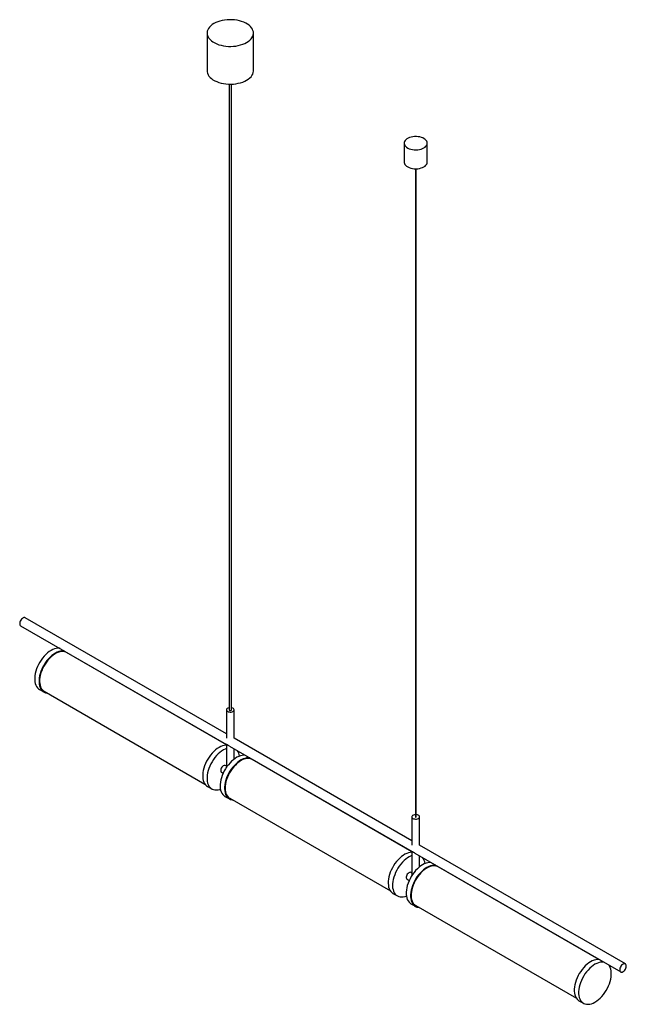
# Paper-space layout '_Isométrica' of a CAD drawing. Header units: millimetres. Extents: x -1258 to -471, y -887 to 390.
import ezdxf

# ---------------------------------------------------------------- set-up
doc = ezdxf.new("R2010")
doc.units = ezdxf.units.MM

psp = doc.layouts.new('_Isométrica')

# ---------------------------------------------------------------- linework, layer by layer
at = {"color": 7, "linetype": 'Continuous', "lineweight": 25}
for p, q in [((-1014.8, 372.3), (-1014.8, 323.3)), ((-954.8, 323.3), (-954.8, 372.3)), ((-986.3, 306), (-986.3, -505.5)), ((-983.3, -505.5), (-983.3, 306)), ((-759.4, 229.4), (-759.4, 204.9)), ((-729.4, 204.9), (-729.4, 229.4)), ((-744.9, 196.3), (-744.9, -644.3)), ((-743.9, -644.3), (-743.9, 196.3)), ((-989.8, -536.5), (-1250.5, -386)), ((-1256.5, -396.4), (-989.6, -550.5)), ((-989.8, -550.8), (-1197, -431.2)), ((-1193.1, -433.4), (-1193.7, -432.7)), ((-1232.1, -479), (-1226.5, -482.3)), ((-1226, -481.4), (-1017.7, -601.7)), ((-989.8, -505.5), (-989.8, -542.3)), ((-979.8, -542.3), (-979.8, -505.5)), ((-749.4, -675.3), (-979.8, -542.3)), ((-989.8, -550.3), (-989.8, -580.2)), ((-986, -552.5), (-749.2, -689.2)), ((-979.8, -569.4), (-979.8, -556.1)), ((-749.4, -689.5), (-956.5, -570)), ((-996.2, -586.4), (-994, -587.6)), ((-989.8, -578.5), (-991.2, -577.7)), ((-1014.3, -604.7), (-1008.7, -608)), ((-991.7, -617.8), (-986, -621.1)), ((-985.5, -620.2), (-777.2, -740.4)), ((-749.4, -644.3), (-749.4, -681.1)), ((-739.4, -681.1), (-739.4, -644.3)), ((-749.4, -689.1), (-749.4, -720.4)), ((-472.7, -835), (-739.4, -681)), ((-745.6, -691.3), (-478.7, -845.4)), ((-739.4, -709.1), (-739.4, -694.9)), ((-507.1, -829.4), (-715.4, -709.2)), ((-711.6, -711.4), (-712.1, -710.6)), ((-755.7, -725.1), (-752.9, -726.8)), ((-749.4, -717.3), (-750.7, -716.5)), ((-773.9, -743.5), (-768.2, -746.8)), ((-750.6, -757), (-744.9, -760.3)), ((-744.4, -759.4), (-536.1, -879.6)), ((-532.8, -882.7), (-527.1, -886))]:
    psp.add_line(p, q, dxfattribs=at)
at = {"color": 7, "linetype": 'Continuous', "lineweight": 25, "flags": 128}
for points in [[(-963.6, 360.1), (-961.4, 361.5), (-959.5, 363), (-957.9, 364.6), (-956.7, 366.3), (-955.7, 368.1), (-955.1, 370), (-954.8, 371.8), (-954.9, 373.7), (-955.4, 375.6), (-956.1, 377.4), (-957.3, 379.2), (-958.7, 380.8), (-960.5, 382.4), (-962.5, 383.9), (-964.8, 385.2), (-967.3, 386.4), (-970.1, 387.4), (-973, 388.2), (-976, 388.9), (-979.2, 389.3), (-982.4, 389.6), (-985.6, 389.6), (-988.9, 389.5), (-992.1, 389.1), (-995.2, 388.6), (-998.2, 387.8), (-1001, 386.9), (-1003.6, 385.8), (-1006, 384.6), (-1008.2, 383.2), (-1010.1, 381.6), (-1011.7, 380), (-1013, 378.3), (-1013.9, 376.5), (-1014.6, 374.6), (-1014.8, 372.8), (-1014.7, 370.9), (-1014.3, 369), (-1013.5, 367.2), (-1012.4, 365.5), (-1010.9, 363.8), (-1009.2, 362.2), (-1007.2, 360.7), (-1004.9, 359.4), (-1002.3, 358.2), (-999.6, 357.2), (-996.7, 356.4), (-993.6, 355.8), (-990.5, 355.3), (-987.3, 355), (-984, 355), (-980.8, 355.1), (-977.6, 355.5), (-974.5, 356.1), (-971.5, 356.8), (-968.7, 357.7), (-966, 358.8), (-963.6, 360.1)], [(-1014.8, 323.3), (-1014.7, 321.9), (-1014.3, 320.1), (-1013.5, 318.2), (-1012.4, 316.5), (-1010.9, 314.8), (-1009.2, 313.2), (-1007.2, 311.8), (-1004.9, 310.4), (-1002.3, 309.3), (-999.6, 308.2), (-996.7, 307.4), (-993.6, 306.8), (-990.5, 306.3), (-987.3, 306.1), (-984, 306), (-980.8, 306.2), (-977.6, 306.5), (-974.5, 307.1), (-971.5, 307.8), (-968.7, 308.7), (-966, 309.8), (-963.6, 311.1)], [(-963.6, 311.1), (-961.4, 312.5), (-959.5, 314), (-957.9, 315.6), (-956.7, 317.3), (-955.7, 319.1), (-955.1, 321), (-954.8, 322.8), (-954.8, 323.3)], [(-733.8, 223.3), (-732.3, 224.3), (-731.1, 225.4), (-730.2, 226.7), (-729.6, 228), (-729.4, 229.3), (-729.5, 230.6), (-730, 231.9), (-730.8, 233.1), (-732, 234.3), (-733.4, 235.3), (-735.1, 236.2), (-737, 237), (-739.1, 237.5), (-741.3, 237.9), (-743.5, 238.1), (-745.8, 238.1), (-748.1, 237.8), (-750.3, 237.4), (-752.3, 236.8), (-754.2, 236), (-755.8, 235.1), (-757.2, 234), (-758.2, 232.8), (-758.9, 231.6), (-759.3, 230.3), (-759.4, 228.9), (-759.1, 227.6), (-758.4, 226.4), (-757.4, 225.2), (-756.2, 224.1), (-754.6, 223.1), (-752.8, 222.3), (-750.8, 221.6), (-748.7, 221.1), (-746.4, 220.9), (-744.1, 220.8), (-741.8, 220.9), (-739.6, 221.2), (-737.5, 221.8), (-735.5, 222.5), (-733.8, 223.3)], [(-759.4, 204.9), (-759.4, 204.4), (-759.1, 203.1), (-758.4, 201.9), (-757.4, 200.7), (-756.2, 199.6), (-754.6, 198.6), (-752.8, 197.8), (-750.8, 197.1), (-748.7, 196.6), (-746.4, 196.4), (-744.1, 196.3), (-741.8, 196.4), (-739.6, 196.7), (-737.5, 197.3), (-735.5, 198), (-733.8, 198.8)], [(-733.8, 198.8), (-732.3, 199.8), (-731.1, 201), (-730.2, 202.2), (-729.6, 203.5), (-729.4, 204.8), (-729.4, 204.9)], [(-1250.5, -386), (-1251.3, -385.7), (-1252.2, -385.8), (-1253.3, -386.1), (-1254.3, -386.8), (-1255.3, -387.8), (-1256.2, -389), (-1257, -390.3), (-1257.5, -391.7), (-1257.7, -393), (-1257.7, -394.2), (-1257.5, -395.3), (-1257, -396), (-1256.5, -396.4)], [(-1205.5, -425.8), (-1206.2, -425.7), (-1208.2, -425.7), (-1210.3, -425.9), (-1212.5, -426.5), (-1214.8, -427.4), (-1217.1, -428.5), (-1219.4, -430), (-1221.7, -431.7), (-1223.9, -433.7), (-1226, -435.9), (-1228, -438.4), (-1229.9, -440.9), (-1231.7, -443.7), (-1233.3, -446.5), (-1234.7, -449.4), (-1235.9, -452.4), (-1236.8, -455.3), (-1237.5, -458.3), (-1238, -461.2), (-1238.3, -463.9), (-1238.3, -466.6), (-1238, -469.1), (-1237.5, -471.4), (-1236.8, -473.5), (-1235.9, -475.3), (-1234.7, -476.9), (-1233.3, -478.2), (-1232.1, -479)], [(-1199.9, -429.1), (-1200.5, -429), (-1202.5, -428.9), (-1204.7, -429.2), (-1206.9, -429.7), (-1209.2, -430.6), (-1211.5, -431.8), (-1213.7, -433.3), (-1216, -435), (-1218.2, -437), (-1220.4, -439.2), (-1222.4, -441.6), (-1224.3, -444.2), (-1226, -446.9), (-1227.6, -449.8), (-1229, -452.7), (-1230.2, -455.6), (-1231.2, -458.6), (-1231.9, -461.5), (-1232.4, -464.4), (-1232.6, -467.2), (-1232.6, -469.9), (-1232.4, -472.3), (-1231.9, -474.7), (-1231.2, -476.7), (-1230.2, -478.6), (-1229, -480.2), (-1227.6, -481.5), (-1226, -482.5), (-1224.3, -483.2), (-1222.4, -483.6), (-1222.1, -483.6)], [(-1197, -431.2), (-1198, -430.7), (-1199.8, -430.1), (-1201.7, -429.8), (-1203.7, -429.9), (-1205.9, -430.3), (-1208.1, -431), (-1210.3, -432), (-1212.6, -433.3), (-1214.8, -434.9), (-1217, -436.7), (-1219.2, -438.8), (-1221.2, -441.1), (-1223.1, -443.6), (-1224.9, -446.2), (-1226.5, -449), (-1228, -451.8), (-1229.2, -454.7), (-1230.2, -457.6), (-1231, -460.5), (-1231.6, -463.4), (-1231.9, -466.1), (-1232, -468.8), (-1231.8, -471.3), (-1231.3, -473.6), (-1230.7, -475.7), (-1229.7, -477.6), (-1228.6, -479.2), (-1227.3, -480.5), (-1226, -481.4)], [(-986.3, -502.7), (-986.7, -502.8), (-987.8, -503.2), (-988.8, -503.7), (-989.5, -504.4), (-989.8, -505.2), (-989.8, -506), (-989.3, -506.7), (-988.6, -507.4), (-987.6, -507.9), (-986.3, -508.2), (-985, -508.4), (-983.6, -508.3), (-982.4, -508), (-981.3, -507.5), (-981.3, -507.5)], [(-986.3, -505.5), (-986.2, -505.8), (-985.9, -506.1), (-985.4, -506.3), (-984.8, -506.3), (-984.3, -506.3), (-983.8, -506.1)], [(-983.8, -506.1), (-983.4, -505.8), (-983.3, -505.5)], [(-981.3, -507.5), (-980.5, -506.9), (-980, -506.2), (-979.8, -505.4), (-980.1, -504.6), (-980.6, -503.9), (-981.5, -503.3), (-982.7, -502.9), (-983.3, -502.7)], [(-989.8, -551.4), (-990.4, -551.4), (-992.5, -551.6), (-994.8, -552.2), (-997, -553.1), (-999.3, -554.3), (-1001.6, -555.7), (-1003.9, -557.5), (-1006.1, -559.5), (-1008.2, -561.7), (-1010.3, -564.1), (-1012.2, -566.7), (-1013.9, -569.4), (-1015.5, -572.2), (-1016.9, -575.1), (-1018.1, -578.1), (-1019, -581.1), (-1019.8, -584), (-1020.3, -586.9), (-1020.5, -589.7), (-1020.5, -592.3), (-1020.3, -594.8), (-1019.8, -597.1), (-1019, -599.2), (-1018.1, -601.1), (-1016.9, -602.6), (-1015.5, -604), (-1014.3, -604.7)], [(-989.8, -555.7), (-991.4, -556.3), (-993.7, -557.5), (-996, -559), (-998.2, -560.7), (-1000.4, -562.7), (-1002.6, -564.9), (-1004.6, -567.3), (-1006.5, -569.9), (-1008.3, -572.7), (-1009.8, -575.5), (-1011.2, -578.4), (-1012.4, -581.4), (-1013.4, -584.3), (-1014.1, -587.3), (-1014.6, -590.1), (-1014.8, -592.9), (-1014.8, -595.6), (-1014.6, -598.1), (-1014.1, -600.4), (-1013.4, -602.5), (-1012.4, -604.3), (-1011.2, -605.9), (-1009.8, -607.2), (-1008.3, -608.2), (-1006.5, -608.9), (-1004.6, -609.3), (-1002.6, -609.4), (-1000.4, -609.1), (-998.2, -608.6), (-997.5, -608.3)], [(-965.1, -564.6), (-965.3, -564.6), (-967.3, -564.4), (-969.4, -564.6), (-971.6, -565.1), (-973.9, -565.9), (-976.2, -567), (-978.5, -568.4), (-980.7, -570.1), (-983, -572), (-985.1, -574.2), (-987.2, -576.6), (-989.1, -579.1), (-990.9, -581.8), (-992.5, -584.6), (-994, -587.5), (-995.2, -590.5), (-996.2, -593.5), (-997, -596.4), (-997.5, -599.3), (-997.8, -602.1), (-997.9, -604.8), (-997.7, -607.3), (-997.3, -609.7), (-996.6, -611.8), (-995.7, -613.7), (-994.5, -615.4), (-993.2, -616.7), (-991.7, -617.8)], [(-959.4, -567.9), (-959.7, -567.8), (-961.7, -567.7), (-963.8, -567.9), (-966, -568.4), (-968.2, -569.2), (-970.5, -570.3), (-972.8, -571.7), (-975.1, -573.4), (-977.3, -575.3), (-979.5, -577.5), (-981.5, -579.8), (-983.5, -582.4), (-985.2, -585.1), (-986.9, -587.9), (-988.3, -590.8), (-989.5, -593.8), (-990.5, -596.7), (-991.3, -599.7), (-991.9, -602.6), (-992.2, -605.4), (-992.2, -608.1), (-992, -610.6), (-991.6, -612.9), (-990.9, -615.1), (-990, -617), (-988.9, -618.6), (-987.5, -620), (-986, -621.1), (-984.3, -621.9), (-982.4, -622.3), (-981.7, -622.4)], [(-956.5, -570), (-957.2, -569.6), (-958.9, -569), (-960.8, -568.7), (-962.8, -568.6), (-964.9, -569), (-967.1, -569.6), (-969.4, -570.5), (-971.6, -571.8), (-973.9, -573.3), (-976.1, -575.1), (-978.2, -577.1), (-980.3, -579.3), (-982.3, -581.8), (-984.1, -584.4), (-985.8, -587.1), (-987.2, -589.9), (-988.5, -592.8), (-989.6, -595.7), (-990.4, -598.6), (-991.1, -601.5), (-991.4, -604.3), (-991.5, -607), (-991.4, -609.5), (-991, -611.8), (-990.4, -614), (-989.6, -615.9), (-988.5, -617.6), (-987.2, -619), (-985.7, -620.1), (-985.5, -620.2)], [(-952.7, -572.2), (-953.2, -571.5), (-953.3, -571.4)], [(-991.2, -577.7), (-991.3, -577.6), (-992, -577.5), (-992.9, -577.6), (-993.9, -578.1), (-994.8, -578.9), (-995.7, -579.9), (-996.4, -581), (-996.9, -582.3), (-997.2, -583.5), (-997.2, -584.6), (-996.9, -585.5), (-996.4, -586.2), (-996.2, -586.4)], [(-744.9, -641.4), (-744.9, -641.4), (-746.2, -641.6), (-747.4, -642), (-748.4, -642.5), (-749.1, -643.2), (-749.4, -644), (-749.3, -644.8), (-748.9, -645.5), (-748.2, -646.2), (-747.2, -646.7), (-745.9, -647), (-744.6, -647.1), (-743.2, -647.1), (-742, -646.8), (-740.9, -646.3), (-740.9, -646.3)], [(-744.9, -644.3), (-744.9, -644.4), (-744.8, -644.5), (-744.6, -644.5), (-744.4, -644.6), (-744.2, -644.5), (-744.1, -644.5)], [(-744.1, -644.5), (-743.9, -644.4), (-743.9, -644.3)], [(-740.9, -646.3), (-740.1, -645.7), (-739.6, -644.9), (-739.4, -644.2), (-739.6, -643.4), (-740.2, -642.7), (-741.1, -642.1), (-742.3, -641.7), (-743.6, -641.4), (-743.9, -641.4)], [(-749.4, -690.2), (-749.5, -690.2), (-751.6, -690.3), (-753.8, -690.8), (-756.1, -691.6), (-758.4, -692.8), (-760.7, -694.2), (-763, -695.8), (-765.2, -697.8), (-767.3, -699.9), (-769.4, -702.3), (-771.3, -704.9), (-773.1, -707.6), (-774.7, -710.4), (-776.2, -713.3), (-777.4, -716.2), (-778.4, -719.2), (-779.2, -722.1), (-779.7, -725), (-780.1, -727.8), (-780.1, -730.5), (-779.9, -733), (-779.5, -735.4), (-778.8, -737.5), (-777.9, -739.4), (-776.7, -741.1), (-775.4, -742.5), (-773.9, -743.5)], [(-749.4, -694.5), (-750.4, -694.9), (-752.7, -696), (-755, -697.4), (-757.3, -699.1), (-759.5, -701), (-761.7, -703.2), (-763.7, -705.6), (-765.7, -708.1), (-767.5, -710.8), (-769.1, -713.6), (-770.5, -716.5), (-771.7, -719.5), (-772.8, -722.5), (-773.5, -725.4), (-774.1, -728.3), (-774.4, -731.1), (-774.5, -733.8), (-774.3, -736.3), (-773.8, -738.7), (-773.1, -740.8), (-772.2, -742.7), (-771.1, -744.4), (-769.7, -745.7), (-768.2, -746.8), (-766.5, -747.6), (-764.6, -748.1), (-762.6, -748.2), (-760.5, -748), (-758.3, -747.5), (-756.5, -746.9)], [(-724, -703.8), (-724.6, -703.7), (-726.7, -703.6), (-728.8, -703.9), (-731, -704.5), (-733.3, -705.3), (-735.6, -706.5), (-737.9, -708), (-740.1, -709.7), (-742.3, -711.7), (-744.5, -713.9), (-746.5, -716.3), (-748.4, -718.9), (-750.2, -721.7), (-751.7, -724.5), (-753.1, -727.4), (-754.3, -730.4), (-755.3, -733.3), (-756, -736.3), (-756.5, -739.1), (-756.8, -741.9), (-756.8, -744.6), (-756.5, -747.1), (-756, -749.4), (-755.3, -751.5), (-754.3, -753.3), (-753.1, -754.9), (-751.7, -756.2), (-750.6, -757)], [(-718.3, -707.1), (-719, -707), (-721, -706.9), (-723.1, -707.2), (-725.4, -707.7), (-727.6, -708.6), (-729.9, -709.8), (-732.2, -711.3), (-734.5, -713), (-736.7, -715), (-738.8, -717.2), (-740.8, -719.6), (-742.8, -722.2), (-744.5, -724.9), (-746.1, -727.8), (-747.5, -730.7), (-748.7, -733.6), (-749.6, -736.6), (-750.4, -739.5), (-750.8, -742.4), (-751.1, -745.2), (-751.1, -747.8), (-750.8, -750.3), (-750.4, -752.6), (-749.6, -754.7), (-748.7, -756.6), (-747.5, -758.2), (-746.1, -759.5), (-744.5, -760.5), (-742.8, -761.2), (-740.8, -761.6), (-740.6, -761.6)], [(-715.4, -709.2), (-716.4, -708.7), (-718.2, -708.1), (-720.2, -707.8), (-722.2, -707.9), (-724.3, -708.3), (-726.5, -709), (-728.8, -710), (-731, -711.3), (-733.3, -712.9), (-735.5, -714.7), (-737.6, -716.8), (-739.7, -719.1), (-741.6, -721.6), (-743.4, -724.2), (-745, -727), (-746.4, -729.8), (-747.7, -732.7), (-748.7, -735.6), (-749.5, -738.5), (-750, -741.4), (-750.3, -744.1), (-750.4, -746.8), (-750.2, -749.3), (-749.8, -751.6), (-749.1, -753.7), (-748.2, -755.5), (-747.1, -757.1), (-745.7, -758.5), (-744.4, -759.4)], [(-750.7, -716.5), (-750.8, -716.4), (-751.6, -716.2), (-752.5, -716.4), (-753.5, -716.9), (-754.4, -717.6), (-755.3, -718.7), (-756, -719.8), (-756.5, -721.1), (-756.8, -722.3), (-756.8, -723.4), (-756.5, -724.3), (-756, -725), (-755.7, -725.1)], [(-506.2, -829.5), (-506.8, -829.4), (-508.9, -829.4), (-511, -829.6), (-513.2, -830.2), (-515.5, -831.1), (-517.8, -832.2), (-520.1, -833.7), (-522.3, -835.5), (-524.6, -837.4), (-526.7, -839.7), (-528.7, -842.1), (-530.6, -844.7), (-532.4, -847.4), (-533.9, -850.2), (-535.3, -853.1), (-536.5, -856.1), (-537.5, -859.1), (-538.2, -862), (-538.7, -864.9), (-539, -867.6), (-539, -870.3), (-538.7, -872.8), (-538.2, -875.1), (-537.5, -877.2), (-536.5, -879), (-535.3, -880.6), (-533.9, -881.9), (-532.8, -882.7)], [(-500.5, -832.8), (-501.2, -832.7), (-503.2, -832.6), (-505.4, -832.9), (-507.6, -833.5), (-509.8, -834.3), (-512.1, -835.5), (-514.4, -837), (-516.7, -838.7), (-518.9, -840.7), (-521, -842.9), (-523.1, -845.3), (-525, -847.9), (-526.7, -850.6), (-528.3, -853.5), (-529.7, -856.4), (-530.9, -859.4), (-531.8, -862.3), (-532.6, -865.3), (-533.1, -868.1), (-533.3, -870.9), (-533.3, -873.6), (-533.1, -876.1), (-532.6, -878.4), (-531.8, -880.5), (-530.9, -882.3), (-529.7, -883.9), (-528.3, -885.2), (-526.7, -886.2), (-525, -886.9), (-523.1, -887.3), (-521, -887.4), (-518.9, -887.1), (-516.7, -886.6), (-514.4, -885.7), (-512.1, -884.5), (-512.1, -884.5)], [(-512.1, -884.5), (-509.8, -883), (-507.6, -881.3), (-505.4, -879.3), (-503.2, -877.1), (-501.2, -874.7), (-499.3, -872.1), (-497.5, -869.4), (-496, -866.5), (-494.6, -863.6), (-493.4, -860.7), (-492.4, -857.7), (-491.7, -854.8), (-491.2, -851.9), (-490.9, -849.1), (-490.9, -846.5), (-491.2, -844), (-491.7, -841.7), (-492.4, -839.6), (-493.4, -837.7), (-494.4, -836.4)], [(-471.5, -837.8), (-471.6, -836.6), (-472, -835.7), (-472.6, -835.1), (-473.4, -834.8), (-474.4, -834.8), (-475.4, -835.2), (-476.5, -835.9), (-477.5, -836.8), (-478.4, -838), (-479.1, -839.3), (-479.7, -840.7), (-479.9, -842), (-479.9, -843.3), (-479.7, -844.3), (-479.1, -845.1), (-478.4, -845.5), (-477.5, -845.7), (-476.5, -845.5), (-475.4, -844.9), (-474.4, -844.1), (-473.4, -843), (-472.6, -841.8), (-472, -840.4), (-471.6, -839.1), (-471.5, -837.8)]]:
    psp.add_lwpolyline(points, dxfattribs=at)
at = {"color": 7, "linetype": 'Continuous', "lineweight": 25}
for centre, radius, start, end in [((-987.7, -567.7), 15.1, 8.5783, 38.3593), ((-747.2, -706.5), 15, 6.1579, 38.6091)]:
    psp.add_arc(centre, radius, start, end, dxfattribs=at)
for points in [[(-986, -552.5), (-986.4, -552.3), (-987, -551.9), (-988, -551.3), (-988.8, -550.8), (-989.4, -550.6), (-989.5, -550.5), (-989.6, -550.4)], [(-745.6, -691.3), (-746, -691.1), (-746.6, -690.7), (-747.6, -690.1), (-748.4, -689.6), (-749, -689.3), (-749.1, -689.3), (-749.2, -689.2)]]:
    psp.add_open_spline(points, degree=3, knots=[0, 0, 0, 0, 0.217573, 0.404329, 0.592757, 0.797526, 1, 1, 1, 1], dxfattribs=at)

doc.saveas('drawing.dxf')
